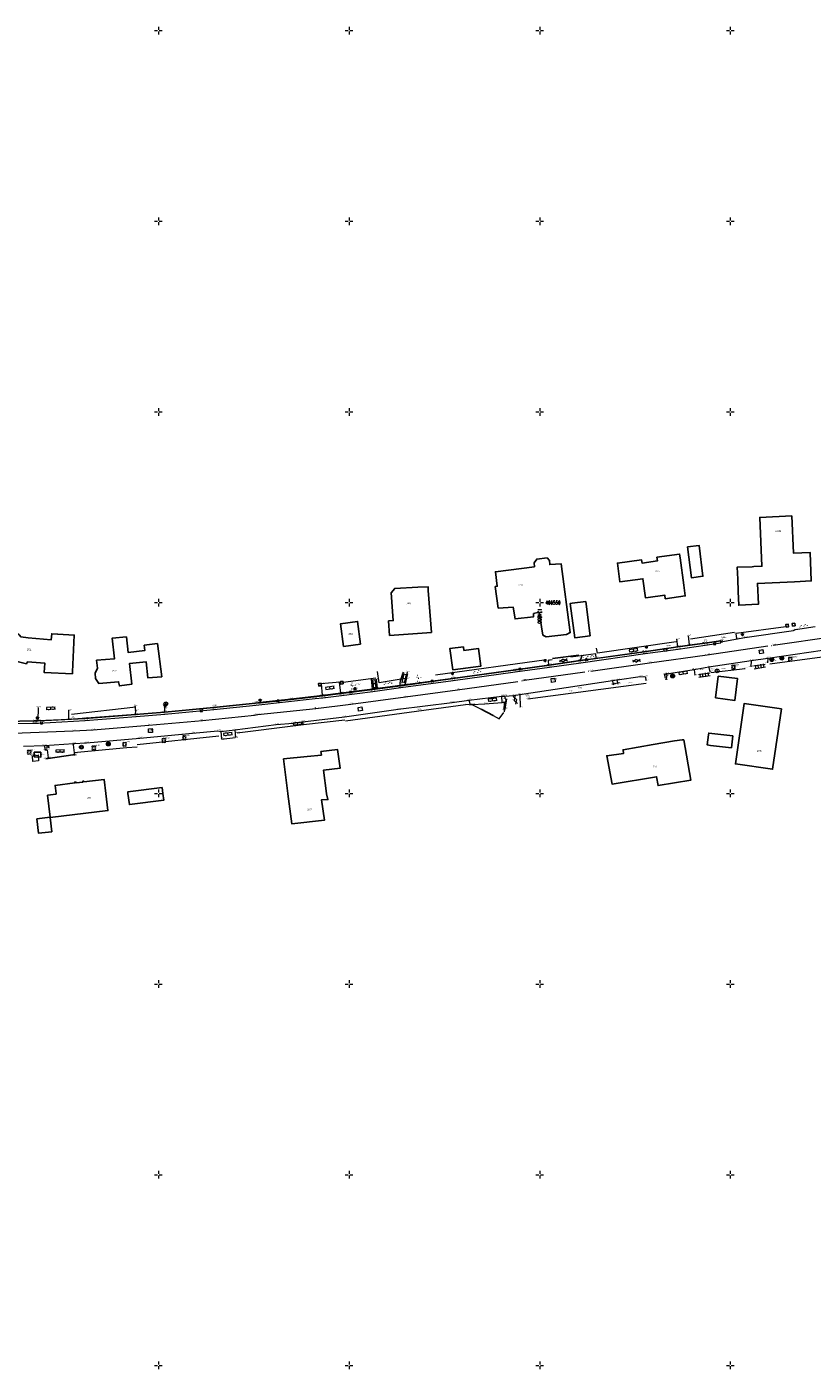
# Model space of a CAD drawing. Header units: metres. Extents: x 132947 to 136301, y 465956 to 467151.
# Tile 8 of 28: x 134066 to 134271, y 466349 to 466701. Entities that reach past the tile are written whole.
import ezdxf
from ezdxf.enums import TextEntityAlignment as Align

# ---------------------------------------------------------------- set-up
doc = ezdxf.new("R2010")
doc.units = ezdxf.units.M
doc.linetypes.add('ASWEG', pattern=[18, 16, -1, 0, -1])
doc.layers.get('0').update_dxf_attribs({"color": 8})
for name, color, linetype, lineweight in [('B-WE-GR-BOOM-T18', 253, 'Continuous', 18), ('B-WE-GR-GRAS-T18', 253, 'Continuous', 18), ('B-WE-GW-HOOGTE-T18', 253, 'Continuous', 18), ('B-WE-IE-T18', 10, 'Continuous', 18), ('B-WE-IE-TERREINAFSCHEIDING_KUNSTMATIG_HEKWERK-G', 20, 'IE-TERREINAFSCHEIDING-KUNSTMATIG', 18), ('B-WE-IE-TERREINAFSCHEIDING_NATUURLIJK_HAAG-G', 60, 'IE-TERREINAFSCHEIDING-NATUURLIJK-HAAG', 18), ('B-WE-KL-ET_LS_OV_LICHTMAST-S', 190, 'Continuous', 25), ('B-WE-VH-T18', 10, 'Continuous', 18), ('N-WE-OG-BEBOUWING_HUISNUMMER-T25', 7, 'Continuous', 25), ('Q03_Asweg', 8, 'ASWEG', 18), ('Q2201_Paal_staal', 8, 'Continuous', 18), ('Q2203_Paal_beton', 8, 'Continuous', 18), ('Q22_Paal_overig', 8, 'Continuous', 18), ('Q235_Trottoirkolk', 8, 'Continuous', 18), ('Q23_Straatkolk', 8, 'Continuous', 18), ('Q251_Caikast', 8, 'Continuous', 18), ('Q252_Trafokast', 8, 'Continuous', 18), ('Q26_Boom', 8, 'Continuous', 18), ('Q28_Rioolput_gem', 8, 'Continuous', 18), ('S01_Asfalt', 8, 'Continuous', 18), ('S02_Klinkers', 8, 'Continuous', 18), ('S03_Tegels', 8, 'Continuous', 18), ('S100_Ruitkruis', 8, 'Continuous', 18), ('S60_Zand_grind', 8, 'Continuous', 18), ('T01_Muur', 8, 'Continuous', 25), ('T10_Doorgang', 8, 'DOORGANG', 25), ('V011_Kant_asfalt', 8, 'Continuous', 18), ('V012_Kant_beton', 8, 'Continuous', 18), ('V02_Kant_klinkers', 8, 'Continuous', 18), ('V03_Kant_tegels', 8, 'Continuous', 18), ('V05_Kant_grindpuin', 8, 'Continuous', 18)]:
    doc.layers.add(name, color=color, linetype=linetype, lineweight=lineweight)
doc.layers.add('B-XX-OG-BEBOUWING-GV', color=8, linetype='Continuous')
doc.styles.add('NLCS-ISO-M200-T18_CURSIEF', font='NLCS-ISO.ttf', dxfattribs={"oblique": 15, "height": 0.36})
doc.styles.add('NLCS-ISO-M200-T25', font='NLCS-ISO.ttf', dxfattribs={"height": 0.5})
doc.styles.add('Romans', font='romans.shx', dxfattribs={"width": 0.7, "height": 0.9})
doc.styles.get("Standard").update_dxf_attribs({"font": 'romand.shx'})
doc.linetypes.add('DOORGANG', pattern='A,2,-2,[15,fgm.shx,S=1,R=0,X=0,Y=0],-4', length=8)
doc.linetypes.add('IE-TERREINAFSCHEIDING-KUNSTMATIG', pattern='A,4,[82,NLCS.SHX,S=0.75,R=90,X=0,Y=0],4,-2', length=10)
doc.linetypes.add('IE-TERREINAFSCHEIDING-NATUURLIJK-HAAG', pattern='A,7,-1.5,[67,NLCS.SHX,S=0.75,R=45,X=0,Y=0],-1.5', length=10)

# ---------------------------------------------------------------- blocks, each defined once
blk = doc.blocks.new('klinkers2')
for p, q in [((0.01, 1.15), (0.31, 1.15)), ((0.31, -2.3), (0.31, 2.3)), ((0.31, 2.1), (1.51, 2.1)), ((0.31, 0), (1.51, 0)), ((1.51, -2.3), (1.51, 2.3)), ((1.51, 1.05), (1.81, 1.05)), ((0.01, -1.15), (0.31, -1.15)), ((0.31, -2.1), (1.51, -2.1)), ((1.51, -1.05), (1.81, -1.05))]:
    blk.add_line(p, q)
blk = doc.blocks.new('kolkl')
for points in [[(-0.498, 0), (-0.498, -0.998)], [(0.498, -1), (0.5, 0)], [(-0.498, -0.998), (0.498, -1)]]:
    blk.add_lwpolyline(points)
blk = doc.blocks.new('cai')
blk.add_circle((0, 0), 1)
at = {"width": 0.714}
blk.add_text('C', height=1, dxfattribs=at).set_placement((0.087, 0.002), align=Align.MIDDLE_CENTER)
blk = doc.blocks.new('boom')
for centre, start, end in [((-0.499999, 0.499999), 0, 270), ((-0.499999, -0.499999), 90, 0), ((0.499999, 0.499999), 270, 180), ((0.499999, -0.499999), 180, 90)]:
    blk.add_arc(centre, 0.499999, start, end)
blk = doc.blocks.new('rioolput')
for points in [[(-1, -1), (-1, 1)], [(-1, 1), (1, 1)], [(1, 1), (1, -1)], [(1, -1), (-1, -1)]]:
    blk.add_lwpolyline(points)
blk = doc.blocks.new('stpaal')
blk.add_lwpolyline([(-0.5, -0.5), (0.5, -0.5), (0.5, 0.5), (-0.5, 0.5), (-0.5, -0.5)])
blk.add_circle((0, 0), 1)
blk = doc.blocks.new('ZANDGR2')
for points in [[(0.28, 1.8), (0.08, 1.8)], [(1.09, 1.1), (0.89, 1.1)], [(0.43, -0.34), (0.23, -0.34)], [(0.54, -2.02), (0.34, -2.02)], [(1.14, -1.04), (0.94, -1.04)]]:
    blk.add_lwpolyline(points)
blk = doc.blocks.new('asfalt2')
for p, q in [((1.18, 2.05), (0, 0)), ((1.18, -2.05), (0, 0)), ((1.4, 0), (0.21, -2.05)), ((1.4, 0), (0.22, 2.05))]:
    blk.add_line(p, q)
blk = doc.blocks.new('kolk')
for points in [[(-0.7505, 0.749), (0.7485, 0.751)], [(-0.7495, -0.751), (-0.7505, 0.749)], [(0.7485, 0.751), (0.7505, -0.749)], [(0.7505, -0.749), (-0.7495, -0.751)]]:
    blk.add_lwpolyline(points)
blk = doc.blocks.new('TEGELS2')
for points in [[(2, 2.25), (0, 2.25)], [(0, 0.75), (2, 0.75)], [(0.25, 3), (0.25, -3)], [(1.75, 3), (1.75, -3)], [(0, -0.75), (2, -0.75)], [(0, -2.25), (2, -2.25)]]:
    blk.add_lwpolyline(points)
blk = doc.blocks.new('btpaal')
for points in [[(-1, 0), (1, 0)], [(-0.5, -0.5), (0.5, -0.5), (0.5, 0.5), (-0.5, 0.5), (-0.5, -0.5)], [(0, -1), (0, 1)]]:
    blk.add_lwpolyline(points)
blk.add_circle((0, 0), 1)
blk = doc.blocks.new('paal')
for points in [[(0.5, 0.5), (-0.5, -0.5)], [(-0.5, 0.5), (0.5, -0.5)], [(-0.5, -0.5), (0.5, -0.5), (0.5, 0.5), (-0.5, 0.5), (-0.5, -0.5)]]:
    blk.add_lwpolyline(points)
blk.add_circle((0, 0), 1)
blk = doc.blocks.new('ruitkruis')
for p, q in [((-2, 0), (-0.4, 0)), ((0, 2), (0, 0.4)), ((0.4, 0), (2, 0)), ((0, -0.4), (0, -2))]:
    blk.add_line(p, q)
blk = doc.blocks.new('SKL-ET_OV_LICHTMAST-SO')
at = {"color": 0, "linetype": 'ByBlock', "lineweight": 18}
for points in [[(-1.2, 0), (-2, 0)], [(-1.4, 1.4), (-0.9, 0.9)], [(0, 2), (0, 1.2)], [(0.9, 0.9), (1.4, 1.4)], [(2, 0), (1.2, 0)], [(-1.4, -1.4), (-0.9, -0.9)], [(0, -1.2), (0, -2)], [(0.9, -0.9), (1.4, -1.4)]]:
    blk.add_lwpolyline(points, dxfattribs=at)
blk.add_circle((0, 0), 1, dxfattribs=at)

msp = doc.modelspace()

# ---------------------------------------------------------------- linework, layer by layer
at = {"layer": 'B-WE-IE-TERREINAFSCHEIDING_KUNSTMATIG_HEKWERK-G'}
for points in [[(134251.53, 466542.04), (134264.53, 466543.79)], [(134203.31, 466534.99), (134202.19, 466534.83)], [(134214.69, 466536.62), (134208.17, 466535.67)], [(134157.04, 466530.2), (134148.44, 466529.03)], [(134180.59, 466523.41), (134182.39, 466523.22), (134184.67, 466522.04)], [(134187.77, 466520.42), (134189.41, 466519.55), (134190.62, 466521.22)]]:
    msp.add_lwpolyline(points, dxfattribs=at)
at = {"layer": 'B-WE-IE-TERREINAFSCHEIDING_NATUURLIJK_HAAG-G'}
for points in [[(134251.11, 466542.17), (134239.59, 466540.4)], [(134235.77, 466539.71), (134215.16, 466536.8), (134214.93, 466538.05)], [(134201.83, 466535.02), (134172.7, 466531.01)], [(134260.38, 466533.99), (134277.99, 466536.32)], [(134164.18, 466531.76), (134163.71, 466529.9), (134157.91, 466529.02), (134157.46, 466531.99)], [(134165.18, 466530.27), (134165.45, 466531.37)], [(134244.86, 466531.67), (134253.89, 466532.7)], [(134196.87, 466524.8), (134227.95, 466528.88)], [(134149.04, 466518.98), (134180.55, 466523.3)], [(134190.76, 466521.36), (134191.25, 466524.54)], [(134094.05, 466522.58), (134077.26, 466520.64)], [(134120.64, 466515.84), (134135.27, 466517.72)], [(134138.07, 466518.01), (134148.9, 466519.27)], [(134094.46, 466512.84), (134115.85, 466515.05)], [(134077.87, 466510.74), (134091.71, 466511.98), (134094.43, 466512.18)]]:
    msp.add_lwpolyline(points, dxfattribs=at)
at = {"layer": 'B-XX-OG-BEBOUWING-GV'}
for points in [[(134251.93, 466556.17), (134252.07, 466552.97), (134252.23, 466549.34), (134257.36, 466549.57), (134257.12, 466555.04), (134266.87, 466555.47), (134271.23, 466555.7), (134270.9, 466563.19), (134266.54, 466563.02), (134266.11, 466572.73), (134257.71, 466572.36), (134258.28, 466559.55), (134256.15, 466559.46), (134255.72, 466559.44), (134251.79, 466559.27)], [(134228.49, 466551.33), (134232.83, 466551.93), (134232.95, 466551.04), (134238.19, 466551.76), (134237.8, 466554.6), (134236.82, 466561.75), (134236.68, 466562.74), (134230.76, 466561.92), (134230.9, 466560.93), (134226.84, 466560.37), (134226.73, 466561.23), (134220.38, 466560.36), (134221.06, 466555.42), (134227.08, 466556.25), (134227.78, 466551.23)], [(134238.81, 466564.65), (134239.83, 466556.47), (134242.83, 466556.92), (134241.81, 466565.02)], [(134201.68, 466541.02), (134207.05, 466541.62), (134208, 466542.16), (134205.62, 466560.2), (134202.65, 466559.98), (134202.58, 466561.08), (134201.95, 466561.74), (134199.22, 466561.45), (134198.59, 466560.44), (134198.61, 466559.44), (134188.4, 466558.1), (134188.86, 466554.3), (134188.36, 466554.22), (134189.13, 466548.58), (134193.08, 466548.79), (134193.55, 466545.72), (134198.37, 466546.27), (134198.41, 466547.15), (134199.85, 466547.49), (134200.8, 466541.48)], [(134170.79, 466553.15), (134170.72, 466554.18), (134168.04, 466554.04), (134161.99, 466553.73), (134161.03, 466552.61), (134161.58, 466545.31), (134160.37, 466545.22), (134160.65, 466541.4), (134171.61, 466542.22)], [(134213.28, 466541.3), (134212.08, 466550.27), (134208.5, 466549.83), (134207.98, 466549.77), (134209.24, 466540.75)], [(134153.04, 466539.11), (134152.26, 466545.07), (134147.81, 466544.49), (134148.58, 466538.53)], [(134077.47, 466531.33), (134077.49, 466531.84), (134077.95, 466541.52), (134073.62, 466541.78), (134073.52, 466541.78), (134072.02, 466541.87), (134071.92, 466540.28), (134065.89, 466540.75), (134063.89, 466541.07), (134063.55, 466541.49), (134062.97, 466542.03), (134062.34, 466542.22), (134061.52, 466542.29), (134060.72, 466541.92), (134060.45, 466541.42), (134059.98, 466537.93), (134059.71, 466536.48), (134060.17, 466535.73), (134062.2, 466535.26), (134062.26, 466534.79), (134065.4, 466533.99), (134065.67, 466534.47), (134070.2, 466534.16), (134070.08, 466531.68)], [(134099.75, 466539.25), (134096.28, 466538.84), (134096.44, 466537.45), (134092.07, 466536.96), (134091.61, 466541.03), (134087.91, 466540.72), (134088.47, 466535.25), (134083.8, 466534.9), (134084.01, 466532.83), (134083.43, 466531.52), (134083.55, 466530.09), (134084.38, 466528.83), (134089.57, 466529.24), (134089.77, 466528.19), (134093.01, 466528.62), (134092.4, 466534.01), (134096.77, 466534.5), (134097.26, 466530.25), (134100.88, 466530.59)], [(134177.22, 466532.4), (134184.57, 466533.39), (134183.95, 466538), (134180.15, 466537.48), (134180.01, 466538.41), (134176.41, 466537.96)], [(134246.82, 466530.7), (134246.12, 466525.05), (134251.16, 466524.34), (134251.92, 466530.07)], [(134263.39, 466522.18), (134253.63, 466523.59), (134251.34, 466507.73), (134261.1, 466506.32)], [(134237.85, 466514.04), (134237.33, 466514.02), (134235.36, 466513.74), (134229.73, 466512.78), (134221.86, 466511.43), (134222, 466510.46), (134217.61, 466509.84), (134219.03, 466502.4), (134230.68, 466504.34), (134231.07, 466502.04), (134239.67, 466503.46)], [(134244.82, 466512.58), (134250.29, 466511.94), (134250.65, 466515.07), (134247.54, 466515.43), (134244.33, 466515.81), (134244.27, 466515.33), (134243.96, 466512.68)], [(134067.45, 466510.79), (134067.46, 466509.54), (134069.19, 466509.52), (134069.17, 466510.79)], [(134139.05, 466509.62), (134132.83, 466509.02), (134133.94, 466500), (134133.96, 466499.83), (134135.02, 466492), (134143.58, 466493), (134142.75, 466498.28), (134144.47, 466498.38), (134144.07, 466499.88), (134144.06, 466500), (134143.29, 466506.05), (134147.64, 466506.59), (134146.95, 466511.52), (134142.65, 466510.93), (134142.77, 466510.05)], [(134073.2, 466499.78), (134070.96, 466499.51), (134071.66, 466493.72), (134068.14, 466493.29), (134068.6, 466489.52), (134072.05, 466489.94), (134071.6, 466493.63), (134086.75, 466495.48), (134086.2, 466500), (134085.75, 466503.65), (134080.48, 466503.01), (134080.45, 466503.22), (134080.15, 466503.19), (134080.17, 466502.97), (134078.43, 466502.76), (134078.4, 466502.97), (134078.09, 466502.94), (134078.12, 466502.72), (134072.92, 466502.09), (134073.17, 466500)], [(134100.99, 466501.52), (134091.97, 466500.37), (134092.01, 466500), (134092.39, 466497.04), (134101.41, 466498.19), (134101.18, 466500)]]:
    msp.add_lwpolyline(points, close=True, dxfattribs=at)
at = {"layer": 'Q03_Asweg'}
msp.add_lwpolyline([(134062.02, 466515.78), (134077.69, 466516.37), (134082.86, 466516.69), (134097.52, 466517.87), (134111.56, 466519.13), (134125.18, 466520.49), (134126.11, 466520.66), (134141.32, 466522.28), (134150.44, 466523.38), (134164.78, 466525.28), (134178.46, 466527.15), (134195.84, 466529.55), (134195.99, 466529.64), (134213.39, 466532.08), (134228.83, 466534.22), (134243.96, 466536.36), (134261.25, 466538.85), (134278.84, 466541.37)], dxfattribs=at)
at = {"layer": 'Q252_Trafokast'}
msp.add_lwpolyline([(134066.97, 466509.86), (134068.45, 466509.98), (134068.56, 466508.48), (134067.07, 466508.36), (134066.97, 466509.86)], dxfattribs=at)
at = {"layer": 'T01_Muur'}
for points in [[(134264.66, 466543.61), (134265.3, 466543.7), (134265.21, 466544.36), (134264.54, 466544.27), (134264.66, 466543.61)], [(134266.29, 466543.86), (134266.97, 466543.96), (134266.88, 466544.62), (134266.2, 466544.53), (134266.29, 466543.86)], [(134142.7, 466528.23), (134142.06, 466528.19), (134142.02, 466528.84), (134142.66, 466528.88), (134142.7, 466528.23)], [(134148.43, 466528.69), (134147.77, 466528.65), (134147.73, 466529.3), (134148.38, 466529.34), (134148.43, 466528.69)]]:
    msp.add_lwpolyline(points, dxfattribs=at)
at = {"layer": 'T10_Doorgang'}
for points in [[(134203.36, 466535.33), (134210.26, 466536.25)], [(134184.67, 466522.04), (134187.77, 466520.42)], [(134135.48, 466517.72), (134137.94, 466518.03)], [(134078.16, 466510.17), (134070.46, 466509.09)]]:
    msp.add_lwpolyline(points, dxfattribs=at)
at = {"layer": 'V011_Kant_asfalt'}
for points in [[(134059.86, 466518.31), (134067.43, 466518.43), (134068.6, 466518.44), (134080.83, 466519.1), (134094.14, 466520.12), (134101.67, 466520.74), (134114.55, 466521.96), (134125.52, 466523.08), (134141.08, 466524.84), (134143.17, 466525.08), (134148.02, 466525.68), (134156.21, 466526.73), (134163.58, 466527.71), (134177.32, 466529.58), (134193.59, 466531.83), (134202.62, 466533.12), (134210.76, 466534.26), (134227.68, 466536.63), (134236.31, 466537.84), (134243.4, 466538.86), (134247.55, 466539.44), (134247.52, 466539.72), (134253.83, 466540.85), (134266.55, 466542.71), (134267.11, 466542.94), (134272.23, 466543.72)], [(134232.96, 466530.26), (134232.77, 466531.24), (134233.3, 466531.31), (134233.28, 466531.31), (134240.48, 466532.51), (134244.4, 466533.14), (134255.44, 466534.82), (134259.88, 466535.47), (134277.74, 466538.05)], [(134202.44, 466533.73), (134202.32, 466534.75)], [(134210.58, 466534.88), (134211, 466535.48), (134211.07, 466536.03)], [(134064.62, 466512.38), (134070.11, 466512.56), (134077.76, 466513.08), (134081.12, 466513.27), (134095.11, 466514.51), (134108.98, 466515.77), (134115.61, 466516.4), (134116.36, 466516.19), (134120.02, 466516.63), (134130.92, 466518.05), (134135.36, 466518.44), (134137.78, 466518.76), (134148.85, 466520.09), (134162.92, 466522.06), (134177.01, 466523.85), (134181.46, 466524.46), (134190.12, 466525.49), (134190.76, 466525.5), (134193.21, 466525.62), (134194.84, 466525.96), (134219.08, 466529.56), (134220.35, 466529.75), (134226.38, 466530.61), (134227.73, 466530.57), (134227.87, 466529.58)], [(134190.76, 466525.5), (134190.91, 466524.74), (134191.26, 466524.7), (134190.87, 466522.08)], [(134194.84, 466525.96), (134194.92, 466522.56)]]:
    msp.add_lwpolyline(points, dxfattribs=at)
at = {"layer": 'V012_Kant_beton'}
msp.add_lwpolyline([(134059.84, 466518.95), (134067.47, 466519.1), (134068.48, 466519.11), (134076.54, 466519.49), (134094.03, 466520.76), (134101.67, 466521.4), (134114.5, 466522.59), (134125.51, 466523.74), (134126.74, 466523.88), (134134.76, 466524.75), (134143.04, 466525.7), (134147.85, 466526.32), (134156.12, 466527.38), (134157.48, 466527.54), (134163.45, 466528.33), (134164.71, 466528.51), (134177.19, 466530.21), (134193.7, 466532.51), (134202.44, 466533.73), (134210.58, 466534.88), (134214.86, 466535.47), (134227.38, 466537.23), (134236.22, 466538.48), (134239.29, 466538.92), (134243.31, 466539.49), (134247.52, 466540.06)], dxfattribs=at)
at = {"layer": 'V02_Kant_klinkers'}
for points in [[(134059.84, 466518.85), (134067.47, 466519), (134068.51, 466519.01), (134080.75, 466519.65), (134094.01, 466520.67), (134101.59, 466521.3), (134114.51, 466522.5), (134125.5, 466523.65), (134126.76, 466523.77), (134134.77, 466524.65), (134143.05, 466525.61), (134147.82, 466526.2), (134156.14, 466527.26), (134163.48, 466528.23), (134177.23, 466530.13), (134193.71, 466532.42), (134202.46, 466533.64), (134210.79, 466534.81), (134227.38, 466537.15), (134236.21, 466538.38), (134243.29, 466539.42), (134247.48, 466539.99), (134247.52, 466539.72)], [(134163.45, 466528.33), (134163.43, 466528.86), (134163.46, 466529.34), (134163.53, 466529.56), (134164.11, 466531.39)], [(134164.71, 466528.51), (134164.95, 466529.49), (134165.2, 466530.18), (134165, 466530.37), (134165.36, 466531.85)], [(134233.28, 466531.31), (134233.28, 466531.19), (134233.35, 466530.95), (134233.05, 466529.77)], [(134240.48, 466532.51), (134240.49, 466532.42), (134240.73, 466530.95)], [(134143.04, 466525.7), (134142.76, 466528.68)], [(134147.85, 466526.32), (134147.5, 466529.09)], [(134156.12, 466527.38), (134155.89, 466529.9)], [(134157.48, 466527.54), (134157.21, 466529.92)], [(134219.08, 466529.56), (134219.2, 466528.73), (134219.28, 466528.72), (134220.45, 466528.95), (134220.52, 466528.97), (134220.35, 466529.75)], [(134181.46, 466524.46), (134181.73, 466523.27), (134182.25, 466523.31), (134185.66, 466523.48), (134190.17, 466523.82), (134190.12, 466525.49)], [(134068.48, 466519.11), (134068.57, 466522.53)], [(134076.54, 466519.49), (134076.56, 466521.79)], [(134094.03, 466520.76), (134094.09, 466521.64)], [(134101.67, 466521.4), (134101.71, 466522.31)], [(134116.36, 466516.19), (134116.57, 466514.26)], [(134120.02, 466516.63), (134120.24, 466514.68)], [(134135.36, 466518.44), (134135.43, 466517.91), (134135.65, 466517.9), (134135.69, 466517.79)], [(134137.78, 466518.76), (134137.87, 466518.18)], [(134077.76, 466513.08), (134077.77, 466512.76), (134077.64, 466512.74), (134078.01, 466509.88)], [(134070.11, 466512.56), (134070.19, 466511.38), (134070.84, 466511.43), (134071.07, 466509.29)]]:
    msp.add_lwpolyline(points, dxfattribs=at)
at = {"layer": 'V03_Kant_tegels'}
for points in [[(134255.44, 466534.82), (134255.38, 466533.21)], [(134259.88, 466535.47), (134259.72, 466534.24)], [(134244.69, 466531.87), (134244.41, 466533.04), (134244.4, 466533.14)], [(134219.28, 466528.72), (134219.35, 466528.41)], [(134220.45, 466528.95), (134220.51, 466528.63)], [(134101.71, 466522.31), (134101.71, 466523.23)], [(134094.09, 466521.64), (134093.89, 466522.94)]]:
    msp.add_lwpolyline(points, dxfattribs=at)
at = {"layer": 'V05_Kant_grindpuin'}
for points in [[(134239.29, 466538.92), (134239.06, 466541.29)], [(134251.72, 466540.57), (134251.51, 466541.87)], [(134236.22, 466538.48), (134235.99, 466540.4)], [(134214.86, 466535.47), (134214.76, 466536.61)], [(134147.62, 466529.15), (134142.74, 466528.73)], [(134190.17, 466523.82), (134190.73, 466523.91), (134190.57, 466521.81)], [(134120.15, 466514.52), (134116.57, 466514.15)]]:
    msp.add_lwpolyline(points, dxfattribs=at)

# ---------------------------------------------------------------- block references
at = {"layer": 'B-WE-KL-ET_LS_OV_LICHTMAST-S', "xscale": 0.2, "yscale": 0.2, "zscale": 0.2}
for p in [(134253.17, 466541.64), (134228, 466538.35), (134201.4, 466534.81), (134177.12, 466531.42), (134151.56, 466527.42), (134101.79, 466522.99), (134126.66, 466524.41), (134068.25, 466519.78)]:
    msp.add_blockref('SKL-ET_OV_LICHTMAST-SO', p, dxfattribs=at)
at = {"layer": 'Q2201_Paal_staal', "xscale": 0.5, "yscale": 0.5, "zscale": 0.5}
for p in [(134086.88, 466512.94), (134079.82, 466512.09)]:
    msp.add_blockref('stpaal', p, dxfattribs=at)
at = {"layer": 'Q2203_Paal_beton', "xscale": 0.5, "yscale": 0.5, "zscale": 0.5}
msp.add_blockref('btpaal', (134234.87, 466530.77), dxfattribs=at)
at = {"layer": 'Q22_Paal_overig', "xscale": 0.5, "yscale": 0.5, "zscale": 0.5}
for p in [(134260.88, 466535.07), (134263.49, 466535.46)]:
    msp.add_blockref('paal', p, dxfattribs=at)
at = {"layer": 'Q235_Trottoirkolk'}
for p, xscale, yscale, zscale, rotation in [((134245.82, 466539.45), 0.5, 0.5, 0.5, 15.3142207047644), ((134212.29, 466534.74), 0.5, 0.5, 0.5, 191.2979080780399), ((134194.88, 466532.28), 0.5, 0.5, 0.5, 188.799345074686), ((134150.48, 466526.25), 0.5, 0.5, 0.5, 188.581005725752), ((134171.87, 466529.1), 0.5, 0.5, 0.5, 188.8988369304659), ((134131.35, 466523.95), 0.4999999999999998, 0.4999999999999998, 0.4999999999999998, 177.71887623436), ((134111.22, 466521.89), 0.4999999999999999, 0.4999999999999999, 0.4999999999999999, 7.755487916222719), ((134069.34, 466518.75), 0.5, 0.5, 0.5, 2.48124639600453), ((134071, 466511.89), 0.5, 0.5, 0.5, 181.46571673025)]:
    msp.add_blockref('kolkl', p, dxfattribs=dict(at, xscale=xscale, yscale=yscale, zscale=zscale, rotation=rotation))
at = {"layer": 'Q23_Straatkolk', "xscale": 0.5, "yscale": 0.5, "zscale": 0.5, "rotation": 184.080767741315}
msp.add_blockref('kolk', (134232.98, 466537.62), dxfattribs=at)
at = {"layer": 'Q251_Caikast', "xscale": 0.5, "yscale": 0.5, "zscale": 0.5}
for p in [(134246.53, 466532.14), (134101.97, 466523.48)]:
    msp.add_blockref('cai', p, dxfattribs=at)
at = {"layer": 'Q26_Boom', "xscale": 0.5, "yscale": 0.5, "zscale": 0.5}
for p in [(134265.72, 466535.16), (134250.8, 466533.09), (134091.14, 466512.84), (134101.44, 466513.83), (134106.81, 466514.57), (134066.12, 466510.77), (134083.09, 466511.9)]:
    msp.add_blockref('boom', p, dxfattribs=at)
at = {"layer": 'Q28_Rioolput_gem'}
for p, xscale, yscale, zscale, rotation in [((134258.13, 466537.15), 0.4999999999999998, 0.4999999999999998, 0.4999999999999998, 7.343058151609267), ((134203.54, 466529.65), 0.4999999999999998, 0.4999999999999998, 0.4999999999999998, 7.948385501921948), ((134152.96, 466522.12), 0.4999999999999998, 0.4999999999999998, 0.4999999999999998, 97.65057402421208), ((134097.9, 466516.44), 0.5, 0.5, 0.5, 3.049512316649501)]:
    msp.add_blockref('rioolput', p, dxfattribs=dict(at, xscale=xscale, yscale=yscale, zscale=zscale, rotation=rotation))
at = {"layer": 'S01_Asfalt'}
for p, xscale, yscale, zscale, rotation in [((134206.27, 466534.51), 0.5, 0.5, 0.5, 98.31348261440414), ((134225.42, 466534.43), 0.4999999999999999, 0.4999999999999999, 0.4999999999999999, 95.77597665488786), ((134193.27, 466524.36), 0.5, 0.5, 0.5, 18.46856912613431)]:
    msp.add_blockref('asfalt2', p, dxfattribs=dict(at, xscale=xscale, yscale=yscale, zscale=zscale, rotation=rotation))
at = {"layer": 'S02_Klinkers'}
for p, xscale, yscale, zscale, rotation in [((134224.74, 466537.03), 0.5, 0.5, 0.5, 98.31348261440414), ((134164.85, 466530.03), 0.4999999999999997, 0.4999999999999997, 0.4999999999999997, 166.2572315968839), ((134237.73, 466531.09), 0.4999999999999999, 0.4999999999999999, 0.4999999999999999, 98.31348261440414), ((134145.04, 466527.17), 0.5, 0.5, 0.5, 97.24488669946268), ((134157.03, 466528.76), 0.4999999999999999, 0.4999999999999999, 0.4999999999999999, 186.4550361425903), ((134187.72, 466524.04), 0.4999999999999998, 0.4999999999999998, 0.4999999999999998, 96.74672065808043), ((134071.84, 466521.83), 0.5, 0.5, 0.5, 92.71624714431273), ((134136.63, 466517.79), 0.5, 0.5, 0.5, 97.26414033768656), ((134118.3, 466515.08), 0.5, 0.5, 0.5, 97.24488669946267), ((134074.28, 466510.62), 0.5, 0.5, 0.5, 90.96353564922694)]:
    msp.add_blockref('klinkers2', p, dxfattribs=dict(at, xscale=xscale, yscale=yscale, zscale=zscale, rotation=rotation))
at = {"layer": 'S03_Tegels', "xscale": 0.5, "yscale": 0.5, "zscale": 0.5, "rotation": 98.68171046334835}
for p in [(134257.78, 466532.79), (134243.24, 466530.53)]:
    msp.add_blockref('TEGELS2', p, dxfattribs=at)
at = {"layer": 'S100_Ruitkruis', "xscale": 0.5, "yscale": 0.5, "zscale": 0.5}
for p in [(134100, 466700), (134150, 466700), (134200, 466700), (134250, 466700), (134100, 466650), (134150, 466650), (134200, 466650), (134250, 466650), (134100, 466600), (134150, 466600), (134200, 466600), (134250, 466600), (134100, 466550), (134150, 466550), (134200, 466550), (134250, 466550), (134100, 466500), (134150, 466500), (134200, 466500), (134250, 466500), (134100, 466450), (134150, 466450), (134200, 466450), (134250, 466450), (134100, 466400), (134150, 466400), (134200, 466400), (134250, 466400), (134100, 466350), (134150, 466350), (134200, 466350), (134250, 466350)]:
    msp.add_blockref('ruitkruis', p, dxfattribs=at)
at = {"layer": 'S60_Zand_grind'}
for p, xscale, yscale, zscale, rotation in [((134269.18, 466543.67), 0.5, 0.5, 0.5, 98.26780353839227), ((134213.2, 466535.56), 0.4999999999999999, 0.4999999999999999, 0.4999999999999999, 98.31348261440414), ((134168.41, 466530.03), 0.4999999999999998, 0.4999999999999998, 0.4999999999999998, 190.264746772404), ((134183.55, 466531.57), 0.4999999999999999, 0.4999999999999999, 0.4999999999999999, 97.87829119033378), ((134151.15, 466528.04), 0.5, 0.5, 0.5, 188.0922884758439), ((134160.15, 466528.54), 0.5, 0.5, 0.5, 97.54689585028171)]:
    msp.add_blockref('ZANDGR2', p, dxfattribs=dict(at, xscale=xscale, yscale=yscale, zscale=zscale, rotation=rotation))

# ---------------------------------------------------------------- texts
at = {"layer": 'B-WE-GR-BOOM-T18', "style": 'NLCS-ISO-M200-T18_CURSIEF', "oblique": 15}
for s, p in [('Ø40', (134251.3, 466533.59)), ('Ø30', (134266.22, 466535.66)), ('Ø30', (134083.59, 466512.4)), ('Ø30', (134091.64, 466513.34)), ('Ø30', (134101.94, 466514.33)), ('Ø60', (134107.31, 466515.07)), ('Ø55', (134066.62, 466511.27))]:
    msp.add_text(s, height=0.36, dxfattribs=at).set_placement(p)
at = {"layer": 'B-WE-GR-GRAS-T18', "style": 'NLCS-ISO-M200-T18_CURSIEF', "oblique": 15}
for p in [(134247.88, 466540.77), (134233.23, 466538.65), (134247.67, 466532.61), (134210, 466527.53), (134223.19, 466528.9), (134167.93, 466521.96)]:
    msp.add_text('gras', height=0.36, dxfattribs=at).set_placement(p)
at = {"layer": 'B-WE-GW-HOOGTE-T18', "style": 'NLCS-ISO-M200-T18_CURSIEF', "oblique": 15}
for s, p in [('-0.31', (134239.06, 466541.29)), ('-0.35', (134247.88, 466540.77)), ('-0.35', (134251.51, 466541.87)), ('-0.32', (134251.72, 466540.57)), ('-0.33', (134253.17, 466541.64)), ('-0.31', (134253.83, 466540.85)), ('-0.21', (134266.55, 466542.71)), ('-0.23', (134267.11, 466542.94)), ('-0.34', (134227.38, 466537.23)), ('-0.34', (134227.38, 466537.15)), ('-0.36', (134232.76, 466537.61)), ('-0.36', (134232.98, 466537.62)), ('-0.30', (134235.99, 466540.4)), ('-0.33', (134236.22, 466538.48)), ('-0.31', (134236.31, 466537.84)), ('-0.32', (134239.29, 466538.92)), ('-0.36', (134243.29, 466539.42)), ('-0.36', (134243.31, 466539.49)), ('-0.34', (134243.34, 466540.07)), ('-0.32', (134243.4, 466538.86)), ('-0.34', (134245.82, 466539.45)), ('-0.34', (134246.03, 466539.5)), ('-0.32', (134247.48, 466539.99)), ('-0.30', (134247.52, 466540.06)), ('-0.31', (134247.52, 466539.72)), ('-0.31', (134247.55, 466539.44)), ('-0.20', (134258.13, 466537.15)), ('-0.18', (134261.25, 466538.85)), ('-0.36', (134202.32, 466534.75)), ('-0.33', (134202.44, 466533.73)), ('-0.33', (134202.46, 466533.64)), ('-0.36', (134210.58, 466534.88)), ('-0.37', (134210.76, 466534.26)), ('-0.36', (134210.79, 466534.81)), ('-0.36', (134211, 466535.48)), ('-0.35', (134211.07, 466536.03)), ('-0.40', (134212.08, 466534.7)), ('-0.39', (134212.29, 466534.74)), ('-0.36', (134214.86, 466535.47)), ('-0.34', (134227.68, 466536.63)), ('-0.29', (134228.83, 466534.22)), ('-0.28', (134243.96, 466536.36)), ('-0.25', (134255.44, 466534.82)), ('-0.22', (134259.72, 466534.24)), ('-0.23', (134259.88, 466535.47)), ('-0.14', (134261.51, 466534.73)), ('-0.07', (134265.56, 466535.43)), ('-0.09', (134265.72, 466535.16)), ('-0.16', (134267.04, 466535.55)), ('-0.25', (134155.89, 466529.9)), ('-0.25', (134157.21, 466529.92)), ('-0.27', (134164.11, 466531.39)), ('-0.25', (134165.2, 466530.18)), ('-0.22', (134165.36, 466531.85)), ('-0.32', (134168.41, 466530.03)), ('-0.32', (134177.19, 466530.21)), ('-0.32', (134177.23, 466530.13)), ('-0.29', (134193.59, 466531.83)), ('-0.29', (134193.71, 466532.42)), ('-0.31', (134194.88, 466532.28)), ('-0.33', (134202.62, 466533.12)), ('-0.31', (134213.39, 466532.08)), ('-0.31', (134226.38, 466530.61)), ('-0.31', (134227.73, 466530.57)), ('-0.31', (134232.77, 466531.24)), ('-0.34', (134232.96, 466530.26)), ('-0.32', (134233.28, 466531.31)), ('-0.34', (134233.28, 466531.19)), ('-0.31', (134233.3, 466531.31)), ('-0.38', (134233.35, 466530.95)), ('-0.34', (134240.48, 466532.51)), ('-0.37', (134240.49, 466532.42)), ('-0.52', (134240.73, 466530.95)), ('-0.40', (134242.34, 466532.37)), ('-0.34', (134244.4, 466533.14)), ('-0.36', (134244.41, 466533.04)), ('-0.45', (134244.69, 466531.87)), ('-0.34', (134245.4, 466532.52)), ('-0.09', (134251.26, 466533.21)), ('-0.22', (134253.89, 466532.7)), ('-0.30', (134255.38, 466533.21)), ('-0.32', (134142.76, 466528.68)), ('-0.31', (134147.5, 466529.09)), ('-0.27', (134151.15, 466528.04)), ('-0.33', (134151.56, 466527.42)), ('-0.32', (134156.12, 466527.38)), ('-0.31', (134156.14, 466527.26)), ('-0.31', (134156.21, 466526.73)), ('-0.32', (134157.48, 466527.54)), ('-0.30', (134163.43, 466528.86)), ('-0.33', (134163.45, 466528.33)), ('-0.34', (134163.48, 466528.23)), ('-0.33', (134163.58, 466527.71)), ('-0.33', (134164.71, 466528.51)), ('-0.37', (134171.66, 466529.07)), ('-0.37', (134171.87, 466529.1)), ('-0.32', (134177.32, 466529.58)), ('-0.26', (134178.46, 466527.15)), ('-0.24', (134195.84, 466529.55)), ('-0.24', (134195.99, 466529.64)), ('-0.26', (134203.54, 466529.65)), ('-0.25', (134203.85, 466529.69)), ('-0.12', (134207.98, 466526.78)), ('-0.33', (134219.08, 466529.56)), ('-0.26', (134219.2, 466528.73)), ('-0.29', (134219.35, 466528.41)), ('-0.31', (134220.35, 466529.75)), ('-0.25', (134220.45, 466528.95)), ('-0.29', (134220.51, 466528.63)), ('-0.29', (134227.87, 466529.58)), ('-0.34', (134233.05, 466529.77)), ('-0.46', (134093.89, 466522.94)), ('-0.47', (134101.71, 466523.23)), ('-0.48', (134101.79, 466522.99)), ('-0.49', (134101.97, 466523.48)), ('-0.38', (134114.56, 466522.87)), ('-0.35', (134125.5, 466523.65)), ('-0.35', (134125.51, 466523.74)), ('-0.36', (134125.52, 466523.08)), ('-0.36', (134126.66, 466524.41)), ('-0.38', (134131.16, 466523.96)), ('-0.34', (134134.76, 466524.75)), ('-0.34', (134134.77, 466524.65)), ('-0.34', (134141.08, 466524.84)), ('-0.35', (134143.04, 466525.7)), ('-0.36', (134143.05, 466525.61)), ('-0.33', (134143.17, 466525.08)), ('-0.33', (134147.82, 466526.2)), ('-0.33', (134147.85, 466526.32)), ('-0.32', (134148.02, 466525.68)), ('-0.33', (134150.26, 466526.22)), ('-0.28', (134150.44, 466523.38)), ('-0.33', (134150.48, 466526.25)), ('-0.27', (134164.78, 466525.28)), ('-0.29', (134177.01, 466523.85)), ('-0.28', (134181.46, 466524.46)), ('-0.28', (134181.73, 466523.27)), ('-0.28', (134182.39, 466523.22)), ('-0.29', (134185.66, 466523.48)), ('-0.31', (134190.12, 466525.49)), ('-0.30', (134190.17, 466523.82)), ('-0.28', (134190.73, 466523.91)), ('-0.28', (134190.76, 466525.5)), ('-0.26', (134190.91, 466524.74)), ('-0.27', (134193.21, 466525.62)), ('-0.23', (134193.27, 466524.36)), ('-0.27', (134194.84, 466525.96)), ('-0.16', (134196.42, 466525.65)), ('-0.14', (134196.78, 466525.31)), ('-0.13', (134196.87, 466524.8)), ('-0.23', (134068.25, 466519.78)), ('-0.57', (134068.57, 466522.53)), ('-0.53', (134076.54, 466519.49)), ('-0.55', (134076.56, 466521.79)), ('-0.52', (134077.57, 466519.86)), ('-0.48', (134080.75, 466519.65)), ('-0.45', (134094.01, 466520.67)), ('-0.47', (134094.09, 466521.64)), ('-0.44', (134094.14, 466520.12)), ('-0.43', (134101.59, 466521.3)), ('-0.42', (134101.67, 466520.74)), ('-0.46', (134101.71, 466522.31)), ('-0.42', (134111.22, 466521.89)), ('-0.42', (134111.43, 466521.91)), ('-0.40', (134114.5, 466522.59)), ('-0.38', (134114.55, 466521.96)), ('-0.32', (134125.18, 466520.49)), ('-0.33', (134126.11, 466520.66)), ('-0.31', (134141.32, 466522.28)), ('-0.33', (134148.85, 466520.09)), ('-0.28', (134152.96, 466522.12)), ('-0.30', (134162.92, 466522.06)), ('-0.37', (134190.57, 466521.81)), ('-0.37', (134190.87, 466522.08)), ('-0.29', (134194.92, 466522.56)), ('-0.48', (134067.43, 466518.43)), ('-0.49', (134067.47, 466519.1)), ('-0.50', (134068.51, 466519.01)), ('-0.52', (134069.34, 466518.75)), ('-0.40', (134077.69, 466516.37)), ('-0.47', (134080.83, 466519.1)), ('-0.39', (134082.86, 466516.69)), ('-0.40', (134097.52, 466517.87)), ('-0.39', (134097.9, 466516.44)), ('-0.39', (134098.2, 466516.46)), ('-0.34', (134111.56, 466519.13)), ('-0.33', (134115.61, 466516.4)), ('-0.35', (134116.36, 466516.19)), ('-0.34', (134120.02, 466516.63)), ('-0.32', (134120.64, 466515.84)), ('-0.35', (134130.92, 466518.05)), ('-0.32', (134135.27, 466517.72)), ('-0.33', (134135.36, 466518.44)), ('-0.22', (134135.69, 466517.79)), ('-0.22', (134136.76, 466518)), ('-0.33', (134137.78, 466518.76)), ('-0.23', (134137.87, 466518.18)), ('-0.46', (134070.11, 466512.56)), ('-0.43', (134077.64, 466512.74)), ('-0.43', (134077.76, 466513.08)), ('-0.41', (134081.12, 466513.27)), ('-0.35', (134086.88, 466512.94)), ('-0.13', (134091.12, 466513.21)), ('-0.38', (134095.11, 466514.51)), ('-0.27', (134101.5, 466514.35)), ('-0.31', (134106.46, 466515.23)), ('-0.36', (134108.98, 466515.77)), ('-0.25', (134116.57, 466514.26)), ('-0.25', (134120.15, 466514.52)), ('-0.24', (134120.24, 466514.68)), ('-0.03', (134066.12, 466510.77)), ('-0.07', (134066.34, 466510.9)), ('-0.42', (134070.19, 466511.38)), ('-0.37', (134070.46, 466509.09)), ('-0.51', (134070.82, 466511.89)), ('-0.45', (134070.84, 466511.43)), ('-0.51', (134071, 466511.89)), ('-0.39', (134071.07, 466509.29)), ('-0.34', (134078.01, 466509.88)), ('-0.37', (134078.16, 466510.17)), ('-0.34', (134079.82, 466512.09)), ('-0.27', (134082.94, 466512.22)), ('-0.27', (134083.09, 466511.9))]:
    msp.add_text(s, height=0.36, dxfattribs=at).set_placement(p, align=Align.CENTER)
at = {"layer": 'B-WE-IE-T18', "style": 'NLCS-ISO-M200-T18_CURSIEF', "oblique": 15}
msp.add_text('w.i.u', height=0.36, dxfattribs=at).set_placement((134114.56, 466522.87))
at = {"layer": 'B-WE-VH-T18', "style": 'NLCS-ISO-M200-T18_CURSIEF', "oblique": 15}
msp.add_text('grind', height=0.36, dxfattribs=at).set_placement((134151.65, 466528.54))
at = {"layer": 'N-WE-OG-BEBOUWING_HUISNUMMER-T25', "style": 'NLCS-ISO-M200-T25'}
for s, p in [('242b', (134262.54, 466568.78)), ('244', (134230.85, 466558.25)), ('246', (134195.06, 466554.68)), ('250', (134150.42, 466541.8)), ('254', (134066.11, 466537.67)), ('252', (134088.44, 466532.13)), ('261a/TRAF', (134068.32, 466510.16)), ('253', (134257.57, 466511.11)), ('255', (134230.26, 466507.04))]:
    msp.add_text(s, height=0.5, dxfattribs=at).set_placement(p, align=Align.MIDDLE_CENTER)
for s, rotation, p in [('248', 4.2, (134165.66, 466549.82)), ('261', 6.9, (134081.86, 466498.81)), ('259', 7.1, (134139.65, 466495.77))]:
    msp.add_text(s, height=0.5, rotation=rotation, dxfattribs=at).set_placement(p, align=Align.MIDDLE_CENTER)
at = {"layer": 'S100_Ruitkruis', "style": 'Romans', "width": 0.7}
msp.add_text('134200', height=0.9, rotation=270, dxfattribs=at).set_placement((134200, 466548.5), align=Align.MIDDLE_LEFT)
msp.add_text('466550', height=0.9, dxfattribs=at).set_placement((134201.5, 466550), align=Align.MIDDLE_LEFT)

doc.saveas('drawing.dxf')
